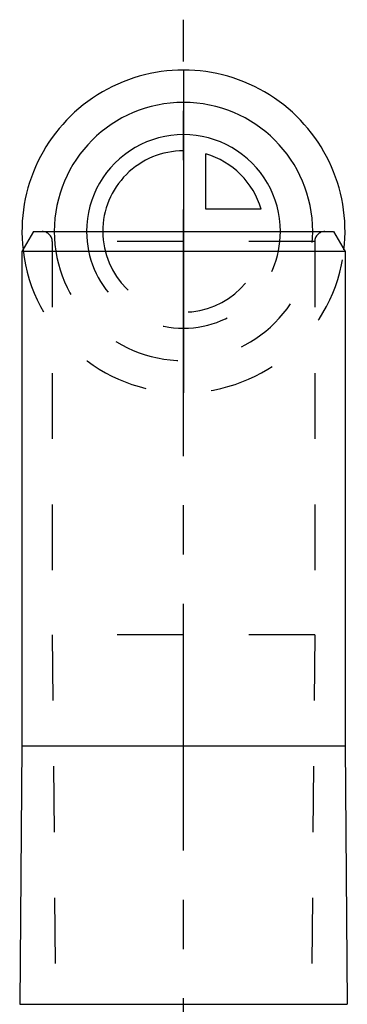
# Model space of a CAD drawing. Header units: millimetres. Extents: x 437 to 563, y 420 to 580.
# Tile 4 of 4: x 484 to 516, y 483 to 580. Entities that reach past the tile are written whole.
import ezdxf

# ---------------------------------------------------------------- set-up
doc = ezdxf.new("R2010")
doc.units = ezdxf.units.MM
doc.header["$LTSCALE"] = 65.185185
doc.linetypes.add('CENTER', pattern=[0.6, 0.375, -0.075, 0.075, -0.075])
doc.linetypes.add('HIDDEN', pattern=[0.2, 0.1, -0.1])
for name, color, linetype in [('ACHSEN_S', 7, 'CONTINUOUS'), ('KOERPER', 7, 'CONTINUOUS'), ('KONST.EL_MIT_GEO', 7, 'CONTINUOUS'), ('KURVEN', 7, 'CONTINUOUS')]:
    doc.layers.add(name, color=color, linetype=linetype)

msp = doc.modelspace()

# ---------------------------------------------------------------- linework, layer by layer
at = {"layer": 'ACHSEN_S', "color": 2, "linetype": 'CENTER'}
msp.add_line((500, 419.698), (500, 580.299), dxfattribs=at)
at = {"layer": 'KOERPER', "color": 8, "linetype": 'HIDDEN'}
for p, q in [((487, 558.299), (487, 519.299)), ((513, 558.299), (513, 519.299)), ((487, 519.299), (487.5, 463.699)), ((513, 519.299), (487, 519.299)), ((513, 519.299), (512.5, 463.699))]:
    msp.add_line(p, q, dxfattribs=at)
at = {"layer": 'KOERPER', "color": 7, "linetype": 'Continuous'}
for p, q in [((484, 557.299), (484, 508.299)), ((516, 557.299), (516, 508.299)), ((484, 508.299), (483.776, 482.661)), ((484, 508.299), (516, 508.299)), ((516, 508.299), (516.224, 482.661))]:
    msp.add_line(p, q, dxfattribs=at)
at = {"layer": 'KONST.EL_MIT_GEO', "color": 7, "linetype": 'Continuous'}
for p, q in [((485.155, 559.299), (484, 557.299)), ((485.155, 559.299), (514.845, 559.299)), ((514.845, 559.299), (516, 557.299)), ((484, 557.299), (484, 508.299)), ((516, 557.299), (484, 557.299)), ((516, 557.299), (516, 508.299)), ((484, 508.299), (483.776, 482.661)), ((516, 508.299), (516.224, 482.661)), ((483.776, 482.661), (516.224, 482.661))]:
    msp.add_line(p, q, dxfattribs=at)
at = {"layer": 'KONST.EL_MIT_GEO', "color": 8, "linetype": 'HIDDEN'}
for p, q in [((487, 558.299), (487, 519.299)), ((513, 558.299), (487, 558.299)), ((513, 558.299), (513, 519.299))]:
    msp.add_line(p, q, dxfattribs=at)
for centre, start, end in [((486, 558.299), 0, 90), ((514, 558.299), 90, 180)]:
    msp.add_arc(centre, 1, start, end, dxfattribs=at)
at = {"layer": 'KURVEN', "color": 40, "linetype": 'Continuous'}
for p, q in [((500, 575.299), (500, 543.299)), ((502.2, 561.499), (502.2, 566.99)), ((507.692, 561.499), (502.2, 561.499)), ((485.152, 559.299), (514.848, 559.299))]:
    msp.add_line(p, q, dxfattribs=at)
for radius, start, end in [(16, 353.46808, 186.53192), (12.8, 0, 180), (9.6, 0, 180.00007), (8, 90, 180.00007), (8, 15.96201, 74.03799)]:
    msp.add_arc((500, 559.299), radius, start, end, dxfattribs=at)
at = {"layer": 'KURVEN', "color": 8, "linetype": 'HIDDEN'}
for radius, start, end in [(12.8, 180, 360), (9.6, 180.00007, 360), (8, 180.00007, 360), (16, 186.53192, 353.46808)]:
    msp.add_arc((500, 559.299), radius, start, end, dxfattribs=at)

doc.saveas('drawing.dxf')
